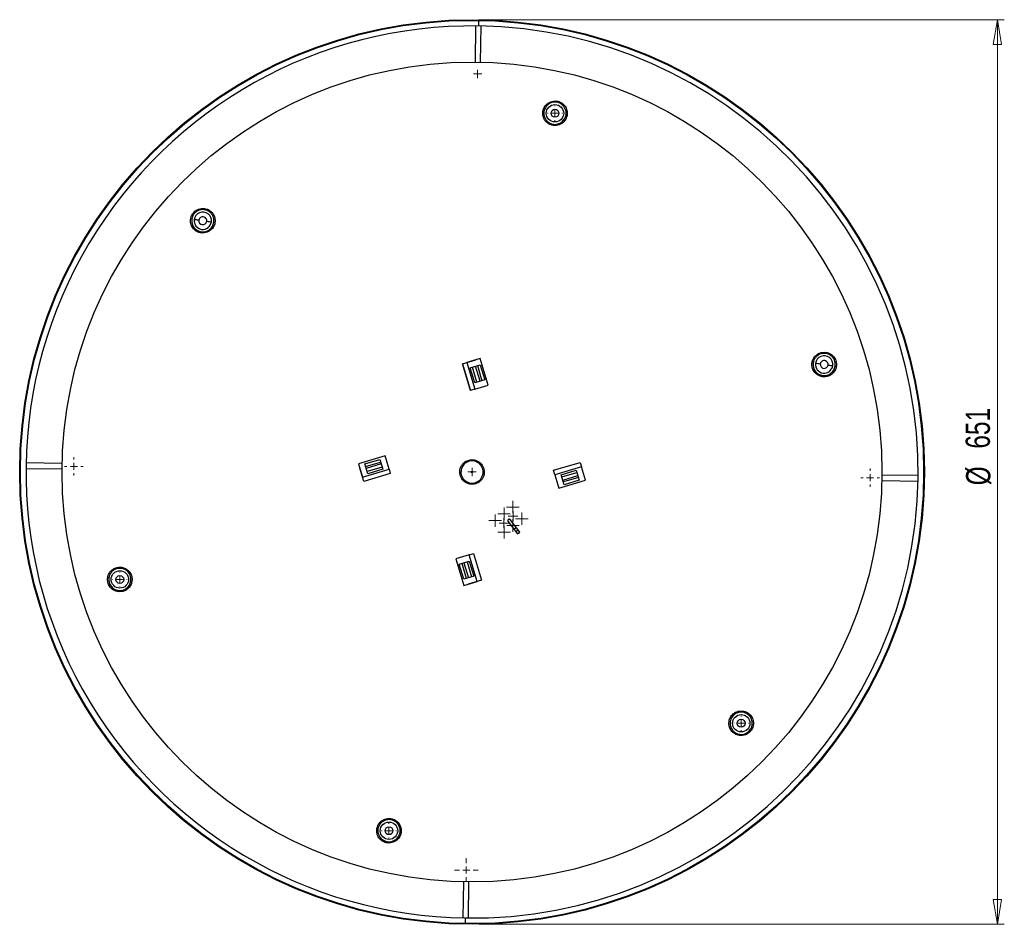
# Model space of a CAD drawing. Header units: millimetres. Extents: x 620 to 762, y 341 to 577.
# Tile 2 of 2: x 620 to 762, y 447 to 577. Entities that reach past the tile are written whole.
import ezdxf

# ---------------------------------------------------------------- set-up
doc = ezdxf.new("R2010")
doc.units = ezdxf.units.MM
doc.styles.add('SLDTEXTSTYLE0', font='TXT', dxfattribs={"width": 0.75})
doc.dimstyles.new('SLDDIMSTYLE0', dxfattribs={"dimtxt": 3.5, "dimasz": 3.556, "dimexe": 0, "dimexo": 0.0625, "dimgap": 0.875, "dimtad": 1, "dimdec": 0, "dimlfac": 5, "dimrnd": 1e-09, "dimzin": 12, "dimdsep": 46, "dimtxsty": 'SLDTEXTSTYLE0', "dimblk1": 'CLOSED', "dimblk2": 'CLOSED', "dimsah": 1, "dimcen": 0.09, "dimadec": 0, "dimazin": 3, "dimtfac": 1, "dimtdec": 0, "dimtofl": 0, "dimtmove": 0, "dimatfit": 3, "dimldrblk": 'CLOSED', "dimfxl": 0, "dimfrac": 2, "dimtolj": 1, "dimtzin": 12, "dimarcsym": 0})

# ---------------------------------------------------------------- blocks, each defined once
blk = doc.blocks.new('_Closed')
at = {"color": 0, "linetype": 'ByBlock', "lineweight": -2}
for p, q in [((-1, 0.166667), (0, 0)), ((-1, 0.166667), (-1, -0.166667)), ((0, 0), (-1, -0.166667)), ((0, 0), (-1, 0))]:
    blk.add_line(p, q, dxfattribs=at)
blk = doc.blocks.new('_D_1')
at = {"color": 7, "linetype": 'Continuous', "lineweight": 0}
for p, q in [((686.38, 577.33), (761.99, 577.33)), ((760.99, 577.33), (760.99, 447.13)), ((686.38, 447.13), (761.99, 447.13))]:
    blk.add_line(p, q, dxfattribs=at)
at = {"color": 7, "linetype": 'Continuous', "lineweight": 18, "xscale": 3.556, "yscale": 3.556}
for p, rotation in [((760.99, 577.33, 3.89), 90.0000000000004), ((760.99, 447.13, 3.89), 270.0000000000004)]:
    blk.add_blockref('_Closed', p, dxfattribs=dict(at, rotation=rotation))
at = {"color": 7, "linetype": 'Continuous', "lineweight": 18, "char_height": 3.5, "attachment_point": 1, "rotation": 90, "style": 'SLDTEXTSTYLE0'}
for s, insert in [('651', (756.42, 515.59)), ('%%c', (756.48, 510.31))]:
    blk.add_mtext(s, dxfattribs=dict(at, insert=insert))
blk = doc.blocks.new('SW_CENTERMARKSYMBOL_0')
at = {"color": 0, "linetype": 'Continuous', "lineweight": 18}
for p, q in [((-0.5, 0), (-0.6, 0)), ((0, 0), (-0.5, 0)), ((0, 0.5), (0, 0.6)), ((0, 0), (0, 0.5)), ((0, 0), (0, -0.5)), ((0, 0), (0.5, 0)), ((0.5, 0), (0.6, 0)), ((0, -0.5), (0, -0.6))]:
    blk.add_line(p, q, dxfattribs=at)
blk = doc.blocks.new('SW_CENTERMARKSYMBOL_1')
at = {"color": 0, "linetype": 'Continuous', "lineweight": 18}
for p, q in [((0, 1), (0, 1.7)), ((-1, 0), (-1.7, 0)), ((0, 0), (-0.5, 0)), ((0, 0), (0, 0.5)), ((0, 0), (0, -0.5)), ((0, 0), (0.5, 0)), ((1, 0), (1.7, 0)), ((0, -1), (0, -1.7))]:
    blk.add_line(p, q, dxfattribs=at)
blk = doc.blocks.new('SW_CENTERMARKSYMBOL_2')
at = {"color": 0, "linetype": 'Continuous', "lineweight": 18}
for p, q in [((-0.5, 0), (-0.6, 0)), ((0, 0), (-0.5, 0)), ((0, 0.5), (0, 0.6)), ((0, 0), (0, 0.5)), ((0, 0), (0, -0.5)), ((0, 0), (0.5, 0)), ((0.5, 0), (0.6, 0)), ((0, -0.5), (0, -0.6))]:
    blk.add_line(p, q, dxfattribs=at)
blk = doc.blocks.new('SW_CENTERMARKSYMBOL_3')
at = {"color": 0, "linetype": 'Continuous', "lineweight": 18}
for p, q in [((-1, 0), (-1.07, 0)), ((0, 0), (-0.5, 0)), ((0, 1), (0, 1.07)), ((0, 0), (0, 0.5)), ((0, 0), (0, -0.5)), ((0, 0), (0.5, 0)), ((1, 0), (1.07, 0)), ((0, -1), (0, -1.07))]:
    blk.add_line(p, q, dxfattribs=at)
blk = doc.blocks.new('SW_CENTERMARKSYMBOL_4')
at = {"color": 0, "linetype": 'Continuous', "lineweight": 18}
for p, q in [((-1, 0), (-1.07, 0)), ((0, 0), (-0.5, 0)), ((0, 1), (0, 1.07)), ((0, 0), (0, 0.5)), ((0, 0), (0, -0.5)), ((0, 0), (0.5, 0)), ((1, 0), (1.07, 0)), ((0, -1), (0, -1.07))]:
    blk.add_line(p, q, dxfattribs=at)
blk = doc.blocks.new('SW_CENTERMARKSYMBOL_5')
at = {"color": 0, "linetype": 'Continuous', "lineweight": 18}
for p, q in [((-1, 0), (-1.07, 0)), ((0, 0), (-0.5, 0)), ((0, 1), (0, 1.07)), ((0, 0), (0, 0.5)), ((0, 0), (0, -0.5)), ((0, 0), (0.5, 0)), ((1, 0), (1.07, 0)), ((0, -1), (0, -1.07))]:
    blk.add_line(p, q, dxfattribs=at)
blk = doc.blocks.new('SW_CENTERMARKSYMBOL_6')
at = {"color": 0, "linetype": 'Continuous', "lineweight": 18}
for p, q in [((-1, 0), (-1.07, 0)), ((0, 0), (-0.5, 0)), ((0, 1), (0, 1.07)), ((0, 0), (0, 0.5)), ((0, 0), (0, -0.5)), ((0, 0), (0.5, 0)), ((1, 0), (1.07, 0)), ((0, -1), (0, -1.07))]:
    blk.add_line(p, q, dxfattribs=at)
blk = doc.blocks.new('SW_CENTERMARKSYMBOL_7')
at = {"color": 0, "linetype": 'Continuous', "lineweight": 18}
for p, q in [((-0.5, 0), (-0.9, 0)), ((0, 0), (-0.5, 0)), ((0, 0.5), (0, 0.9)), ((0, 0), (0, 0.5)), ((0, 0), (0, -0.5)), ((0, 0), (0.5, 0)), ((0.5, 0), (0.9, 0)), ((0, -0.5), (0, -0.9))]:
    blk.add_line(p, q, dxfattribs=at)
blk = doc.blocks.new('SW_CENTERMARKSYMBOL_8')
at = {"color": 0, "linetype": 'Continuous', "lineweight": 18}
for p, q in [((-0.5, 0), (-0.9, 0)), ((0, 0), (-0.5, 0)), ((0, 0.5), (0, 0.9)), ((0, 0), (0, 0.5)), ((0, 0), (0, -0.5)), ((0, 0), (0.5, 0)), ((0.5, 0), (0.9, 0)), ((0, -0.5), (0, -0.9))]:
    blk.add_line(p, q, dxfattribs=at)
blk = doc.blocks.new('SW_CENTERMARKSYMBOL_9')
at = {"color": 0, "linetype": 'Continuous', "lineweight": 18}
for p, q in [((-0.5, 0), (-0.9, 0)), ((0, 0), (-0.5, 0)), ((0, 0.5), (0, 0.9)), ((0, 0), (0, 0.5)), ((0, 0), (0, -0.5)), ((0, 0), (0.5, 0)), ((0.5, 0), (0.9, 0)), ((0, -0.5), (0, -0.9))]:
    blk.add_line(p, q, dxfattribs=at)
blk = doc.blocks.new('SW_CENTERMARKSYMBOL_10')
at = {"color": 0, "linetype": 'Continuous', "lineweight": 18}
for p, q in [((-0.5, 0), (-0.9, 0)), ((0, 0), (-0.5, 0)), ((0, 0.5), (0, 0.9)), ((0, 0), (0, 0.5)), ((0, 0), (0, -0.5)), ((0, 0), (0.5, 0)), ((0.5, 0), (0.9, 0)), ((0, -0.5), (0, -0.9))]:
    blk.add_line(p, q, dxfattribs=at)
blk = doc.blocks.new('SW_CENTERMARKSYMBOL_11')
at = {"color": 0, "linetype": 'Continuous', "lineweight": 18}
for p, q in [((-0.5, 0), (-0.9, 0)), ((0, 0), (-0.5, 0)), ((0, 0.5), (0, 0.9)), ((0, 0), (0, 0.5)), ((0, 0), (0, -0.5)), ((0, 0), (0.5, 0)), ((0.5, 0), (0.9, 0)), ((0, -0.5), (0, -0.9))]:
    blk.add_line(p, q, dxfattribs=at)
blk = doc.blocks.new('SW_CENTERMARKSYMBOL_12')
at = {"color": 0, "linetype": 'Continuous', "lineweight": 18}
for p, q in [((-0.5, 0), (-0.9, 0)), ((0, 0), (-0.5, 0)), ((0, 0.5), (0, 0.9)), ((0, 0), (0, 0.5)), ((0, 0), (0, -0.5)), ((0, 0), (0.5, 0)), ((0.5, 0), (0.9, 0)), ((0, -0.5), (0, -0.9))]:
    blk.add_line(p, q, dxfattribs=at)
blk = doc.blocks.new('SW_CENTERMARKSYMBOL_13')
at = {"color": 0, "linetype": 'Continuous', "lineweight": 18}
for p, q in [((-0.5, 0), (-0.7, 0)), ((0, 0), (-0.5, 0)), ((0, 0.5), (0, 0.7)), ((0, 0), (0, 0.5)), ((0, 0), (0, -0.5)), ((0, 0), (0.5, 0)), ((0.5, 0), (0.7, 0)), ((0, -0.5), (0, -0.7))]:
    blk.add_line(p, q, dxfattribs=at)
blk = doc.blocks.new('SW_CENTERMARKSYMBOL_14')
at = {"color": 0, "linetype": 'Continuous', "lineweight": 18}
for p, q in [((-0.5, 0), (-0.7, 0)), ((0, 0), (-0.5, 0)), ((0, 0.5), (0, 0.7)), ((0, 0), (0, 0.5)), ((0, 0), (0, -0.5)), ((0, 0), (0.5, 0)), ((0.5, 0), (0.7, 0)), ((0, -0.5), (0, -0.7))]:
    blk.add_line(p, q, dxfattribs=at)
blk = doc.blocks.new('SW_CENTERMARKSYMBOL_15')
at = {"color": 0, "linetype": 'Continuous', "lineweight": 18}
for p, q in [((-1, 0), (-1.34, 0)), ((0, 0), (-0.5, 0)), ((0, 1), (0, 1.34)), ((0, 0), (0, 0.5)), ((0, 0), (0, -0.5)), ((0, 0), (0.5, 0)), ((1, 0), (1.34, 0)), ((0, -1), (0, -1.34))]:
    blk.add_line(p, q, dxfattribs=at)
blk = doc.blocks.new('SW_CENTERMARKSYMBOL_16')
at = {"color": 0, "linetype": 'Continuous', "lineweight": 18}
for p, q in [((-1, 0), (-1.34, 0)), ((0, 0), (-0.5, 0)), ((0, 1), (0, 1.34)), ((0, 0), (0, 0.5)), ((0, 0), (0, -0.5)), ((0, 0), (0.5, 0)), ((1, 0), (1.34, 0)), ((0, -1), (0, -1.34))]:
    blk.add_line(p, q, dxfattribs=at)

msp = doc.modelspace()

# ---------------------------------------------------------------- linework, layer by layer
at = {"color": 7, "linetype": 'Continuous', "lineweight": 25}
for p, q in [((685.89, 576.43), (685.82, 571.23)), ((686.62, 571.21), (686.69, 576.41)), ((684, 527.81), (685.92, 528.38)), ((685.14, 523.98), (684, 527.81)), ((684, 527.81), (685.14, 523.98)), ((684, 527.81), (684, 527.81)), ((684.17, 527.24), (684.17, 527.24)), ((686.56, 528.56), (684.64, 528)), ((684.64, 528), (685.77, 524.16)), ((685.13, 527.24), (686.56, 527.66)), ((685.77, 525.07), (685.13, 527.24)), ((686.09, 525.16), (685.45, 527.33)), ((686.54, 525.29), (685.9, 527.46)), ((685.92, 528.38), (685.92, 528.38)), ((686.17, 527.54), (686.81, 525.37)), ((687.69, 524.73), (686.56, 528.56)), ((686.56, 527.66), (687.2, 525.49)), ((684.23, 527.04), (684.23, 527.04)), ((684.91, 524.74), (684.91, 524.74)), ((684.97, 524.55), (684.97, 524.55)), ((687.2, 525.49), (685.77, 525.07)), ((685.77, 524.16), (687.69, 524.73)), ((685.77, 524.17), (685.14, 523.98)), ((672.88, 514.54), (669.04, 513.41)), ((673.44, 512.62), (672.88, 514.54)), ((626.39, 513.47), (621.19, 513.54)), ((669.04, 513.41), (669.61, 511.49)), ((669.94, 513.41), (672.11, 514.05)), ((670.37, 511.97), (669.94, 513.41)), ((670.06, 513.02), (672.23, 513.66)), ((672.31, 513.39), (670.14, 512.75)), ((672.11, 514.05), (672.54, 512.62)), ((697.13, 512.47), (700.96, 513.6)), ((700.96, 513.6), (701.15, 512.97)), ((621.18, 512.74), (626.38, 512.67)), ((669.22, 512.77), (669.23, 512.77)), ((669.79, 510.85), (669.22, 512.77)), ((669.61, 511.49), (673.44, 512.62)), ((673.62, 511.99), (669.79, 510.85)), ((672.44, 512.94), (670.27, 512.3)), ((672.54, 512.62), (670.37, 511.97)), ((673.44, 512.62), (673.62, 511.99)), ((697.31, 511.83), (697.13, 512.47)), ((701.15, 512.97), (697.31, 511.83)), ((697.31, 511.83), (697.88, 509.91)), ((698.22, 511.84), (700.39, 512.48)), ((698.64, 510.4), (698.22, 511.84)), ((698.31, 511.51), (700.48, 512.15)), ((698.44, 511.07), (700.61, 511.71)), ((700.39, 512.48), (700.81, 511.04)), ((701.72, 511.05), (701.15, 512.97)), ((749.58, 511.71), (744.38, 511.79)), ((697.88, 509.91), (701.72, 511.05)), ((700.69, 511.44), (698.53, 510.8)), ((700.81, 511.04), (698.64, 510.4)), ((744.36, 510.99), (749.56, 510.91)), ((690.53, 505.17), (691.93, 503.34)), ((690.71, 505.43), (690.55, 505.31)), ((692.25, 503.59), (690.85, 505.41)), ((691.76, 504.22), (691.45, 503.98)), ((691.69, 503.66), (692.01, 503.9)), ((691.93, 503.34), (692.25, 503.59)), ((684.98, 500.29), (683.07, 499.73)), ((684.98, 500.29), (685.61, 500.48)), ((686.12, 496.46), (684.98, 500.29)), ((685.61, 500.48), (686.75, 496.64)), ((683.07, 499.73), (684.2, 495.89)), ((683.55, 498.96), (684.99, 499.39)), ((684.19, 496.79), (683.55, 498.96)), ((684.58, 496.91), (683.94, 499.08)), ((684.22, 499.16), (684.86, 496.99)), ((684.66, 499.29), (685.31, 497.12)), ((684.99, 499.39), (685.63, 497.22)), ((685.63, 497.22), (684.19, 496.79)), ((684.2, 495.89), (686.12, 496.46)), ((686.75, 496.64), (684.83, 496.07)), ((684.83, 496.07), (684.83, 496.08)), ((684.14, 453.24), (684.06, 448.04)), ((684.86, 448.03), (684.94, 453.23))]:
    msp.add_line(p, q, dxfattribs=at)
for centre, radius in [((685.38, 512.23), 65.1), ((685.38, 512.23), 65), ((685.38, 512.23), 59), ((697.32, 563.86), 1.25), ((697.32, 563.86), 0.569), ((685.38, 512.23), 0.1), ((634.69, 496.76), 1.25), ((634.69, 496.76), 0.569), ((724.12, 476.06), 1.25), ((724.12, 476.06), 0.569), ((673.43, 460.6), 1.25), ((673.43, 460.6), 0.569)]:
    msp.add_circle(centre, radius, dxfattribs=at)
for centre, radius, start, end in [((685.38, 512.23), 64.2, 89.1836, 269.1836), ((685.38, 512.23), 64.2, 269.1836, 89.1836), ((697.32, 563.86), 1.6, 352.4593, 172.4593), ((697.32, 563.86), 1.6, 172.4593, 352.4593), ((646.63, 548.39), 1.6, 352.4593, 172.4593), ((646.63, 548.39), 1.6, 172.4593, 352.4593), ((646.63, 548.39), 1.25, 172.4593, 352.4593), ((646.63, 548.39), 1.25, 352.4593, 172.4593), ((646.63, 548.39), 0.569, 352.4593, 172.4593), ((646.63, 548.39), 0.569, 172.4593, 352.4593), ((736.06, 527.7), 1.6, 352.4593, 172.4593), ((736.06, 527.7), 1.25, 352.4593, 172.4593), ((736.06, 527.7), 1.6, 172.4593, 352.4593), ((736.06, 527.7), 1.25, 172.4593, 352.4593), ((736.06, 527.7), 0.569, 352.4593, 172.4593), ((736.06, 527.7), 0.569, 172.4593, 352.4593), ((685.38, 512.23), 1.6, 82.4593, 262.4593), ((685.38, 512.23), 1.6, 262.4593, 82.4593), ((690.61, 505.23), 0.1, 127.4593, 217.4593), ((690.77, 505.35), 0.1, 37.4593, 127.4593), ((634.69, 496.76), 1.6, 352.4593, 172.4593), ((634.69, 496.76), 1.6, 172.4593, 352.4593), ((724.12, 476.06), 1.6, 352.4593, 172.4593), ((724.12, 476.06), 1.6, 172.4593, 352.4593), ((673.43, 460.6), 1.6, 352.4593, 172.4593), ((673.43, 460.6), 1.6, 172.4593, 352.4593)]:
    msp.add_arc(centre, radius, start, end, dxfattribs=at)
for points, knots in [([(686.3, 577.22), (686.3, 577.22), (686.3, 577.21), (686.3, 577.17), (686.3, 577.14), (686.3, 577.06), (686.3, 577.01), (686.3, 576.92), (686.3, 576.87), (686.3, 576.77), (686.3, 576.72), (686.3, 576.63), (686.29, 576.58), (686.29, 576.5), (686.29, 576.47), (686.29, 576.43), (686.29, 576.42), (686.29, 576.42)], [0, 0, 0, 0, 0.125, 0.125, 0.25, 0.25, 0.375, 0.375, 0.5, 0.5, 0.625, 0.625, 0.75, 0.75, 0.875, 0.875, 1, 1, 1, 1]), ([(695.57, 564.09), (695.58, 564.16), (695.6, 564.24), (695.64, 564.4), (695.67, 564.49), (695.75, 564.66), (695.79, 564.75), (695.91, 564.92), (695.98, 565.01), (696.15, 565.18), (696.24, 565.26), (696.46, 565.4), (696.58, 565.47), (696.83, 565.56), (696.97, 565.6), (697.26, 565.63), (697.41, 565.63), (697.7, 565.59), (697.85, 565.55), (698.11, 565.45), (698.24, 565.38), (698.47, 565.22), (698.56, 565.12), (698.74, 564.93), (698.81, 564.83), (698.92, 564.62), (698.97, 564.52), (699.03, 564.32), (699.06, 564.22), (699.08, 564.03), (699.09, 563.95), (699.09, 563.78), (699.08, 563.7), (699.07, 563.63)], [0, 0, 0, 0, 0.0625, 0.0625, 0.125, 0.125, 0.1875, 0.1875, 0.25, 0.25, 0.3125, 0.3125, 0.375, 0.375, 0.4375, 0.4375, 0.5, 0.5, 0.5625, 0.5625, 0.625, 0.625, 0.6875, 0.6875, 0.75, 0.75, 0.8125, 0.8125, 0.875, 0.875, 0.9375, 0.9375, 1, 1, 1, 1]), ([(699.07, 563.63), (699.07, 563.56), (699.05, 563.48), (699.01, 563.32), (698.98, 563.23), (698.9, 563.06), (698.85, 562.97), (698.74, 562.8), (698.67, 562.71), (698.5, 562.54), (698.41, 562.46), (698.19, 562.32), (698.07, 562.26), (697.81, 562.16), (697.67, 562.12), (697.39, 562.09), (697.24, 562.09), (696.95, 562.13), (696.8, 562.17), (696.53, 562.27), (696.41, 562.34), (696.18, 562.51), (696.08, 562.6), (695.91, 562.79), (695.84, 562.89), (695.73, 563.1), (695.68, 563.2), (695.62, 563.4), (695.59, 563.5), (695.56, 563.69), (695.56, 563.77), (695.56, 563.94), (695.56, 564.02), (695.57, 564.09)], [0, 0, 0, 0, 0.0625, 0.0625, 0.125, 0.125, 0.1875, 0.1875, 0.25, 0.25, 0.3125, 0.3125, 0.375, 0.375, 0.4375, 0.4375, 0.5, 0.5, 0.5625, 0.5625, 0.625, 0.625, 0.6875, 0.6875, 0.75, 0.75, 0.8125, 0.8125, 0.875, 0.875, 0.9375, 0.9375, 1, 1, 1, 1]), ([(695.74, 564.07), (695.72, 564.07), (695.69, 564.08), (695.64, 564.08), (695.6, 564.09), (695.57, 564.09)], [0, 0, 0, 0, 0.5, 0.5, 1, 1, 1, 1]), ([(698.91, 563.65), (698.93, 563.65), (698.95, 563.64), (699.01, 563.64), (699.04, 563.63), (699.07, 563.63)], [0, 0, 0, 0, 0.5, 0.5, 1, 1, 1, 1]), ([(644.88, 548.62), (644.89, 548.7), (644.91, 548.77), (644.95, 548.93), (644.98, 549.02), (645.06, 549.19), (645.1, 549.28), (645.22, 549.46), (645.29, 549.54), (645.46, 549.71), (645.55, 549.79), (645.77, 549.93), (645.89, 550), (646.14, 550.09), (646.28, 550.13), (646.57, 550.16), (646.72, 550.16), (647.01, 550.12), (647.16, 550.09), (647.42, 549.98), (647.55, 549.91), (647.78, 549.75), (647.87, 549.66), (648.05, 549.46), (648.12, 549.36), (648.23, 549.15), (648.28, 549.05), (648.34, 548.85), (648.37, 548.75), (648.39, 548.57), (648.4, 548.48), (648.4, 548.31), (648.39, 548.23), (648.38, 548.16)], [0, 0, 0, 0, 0.0625, 0.0625, 0.125, 0.125, 0.1875, 0.1875, 0.25, 0.25, 0.3125, 0.3125, 0.375, 0.375, 0.4375, 0.4375, 0.5, 0.5, 0.5625, 0.5625, 0.625, 0.625, 0.6875, 0.6875, 0.75, 0.75, 0.8125, 0.8125, 0.875, 0.875, 0.9375, 0.9375, 1, 1, 1, 1]), ([(648.38, 548.16), (648.38, 548.09), (648.36, 548.01), (648.32, 547.85), (648.29, 547.77), (648.21, 547.59), (648.16, 547.51), (648.05, 547.33), (647.98, 547.24), (647.81, 547.07), (647.72, 546.99), (647.5, 546.85), (647.38, 546.79), (647.12, 546.69), (646.98, 546.66), (646.7, 546.62), (646.55, 546.62), (646.26, 546.66), (646.11, 546.7), (645.84, 546.81), (645.72, 546.88), (645.49, 547.04), (645.39, 547.13), (645.22, 547.32), (645.15, 547.42), (645.04, 547.63), (644.99, 547.73), (644.93, 547.93), (644.9, 548.03), (644.87, 548.22), (644.87, 548.31), (644.87, 548.47), (644.87, 548.55), (644.88, 548.62)], [0, 0, 0, 0, 0.0625, 0.0625, 0.125, 0.125, 0.1875, 0.1875, 0.25, 0.25, 0.3125, 0.3125, 0.375, 0.375, 0.4375, 0.4375, 0.5, 0.5, 0.5625, 0.5625, 0.625, 0.625, 0.6875, 0.6875, 0.75, 0.75, 0.8125, 0.8125, 0.875, 0.875, 0.9375, 0.9375, 1, 1, 1, 1]), ([(645.05, 548.6), (645.03, 548.6), (645, 548.61), (644.95, 548.62), (644.91, 548.62), (644.88, 548.62)], [0, 0, 0, 0, 0.5, 0.5, 1, 1, 1, 1]), ([(646.07, 548.47), (645.95, 548.48), (645.82, 548.5), (645.59, 548.53), (645.48, 548.54), (645.4, 548.56)], [0, 0, 0, 0, 0.5, 0.5, 1, 1, 1, 1]), ([(647.2, 548.32), (647.32, 548.3), (647.45, 548.29), (647.68, 548.25), (647.79, 548.24), (647.87, 548.23)], [0, 0, 0, 0, 0.5, 0.5, 1, 1, 1, 1]), ([(648.22, 548.18), (648.24, 548.18), (648.26, 548.18), (648.32, 548.17), (648.35, 548.16), (648.38, 548.16)], [0, 0, 0, 0, 0.5, 0.5, 1, 1, 1, 1]), ([(734.31, 527.93), (734.32, 528), (734.34, 528.08), (734.38, 528.24), (734.41, 528.32), (734.49, 528.49), (734.53, 528.58), (734.65, 528.76), (734.72, 528.85), (734.89, 529.02), (734.98, 529.1), (735.2, 529.24), (735.32, 529.3), (735.58, 529.4), (735.71, 529.43), (736, 529.47), (736.15, 529.47), (736.44, 529.43), (736.59, 529.39), (736.85, 529.28), (736.98, 529.21), (737.21, 529.05), (737.31, 528.96), (737.48, 528.77), (737.55, 528.66), (737.66, 528.46), (737.71, 528.35), (737.77, 528.15), (737.8, 528.06), (737.82, 527.87), (737.83, 527.78), (737.83, 527.61), (737.82, 527.54), (737.82, 527.46)], [0, 0, 0, 0, 0.0625, 0.0625, 0.125, 0.125, 0.1875, 0.1875, 0.25, 0.25, 0.3125, 0.3125, 0.375, 0.375, 0.4375, 0.4375, 0.5, 0.5, 0.5625, 0.5625, 0.625, 0.625, 0.6875, 0.6875, 0.75, 0.75, 0.8125, 0.8125, 0.875, 0.875, 0.9375, 0.9375, 1, 1, 1, 1]), ([(737.82, 527.46), (737.81, 527.39), (737.79, 527.31), (737.75, 527.15), (737.72, 527.07), (737.64, 526.9), (737.6, 526.81), (737.48, 526.63), (737.41, 526.54), (737.24, 526.38), (737.15, 526.3), (736.93, 526.15), (736.81, 526.09), (736.55, 525.99), (736.42, 525.96), (736.13, 525.93), (735.98, 525.93), (735.69, 525.96), (735.54, 526), (735.27, 526.11), (735.15, 526.18), (734.92, 526.34), (734.82, 526.43), (734.65, 526.63), (734.58, 526.73), (734.47, 526.93), (734.42, 527.04), (734.36, 527.24), (734.33, 527.33), (734.31, 527.52), (734.3, 527.61), (734.3, 527.78), (734.3, 527.85), (734.31, 527.93)], [0, 0, 0, 0, 0.0625, 0.0625, 0.125, 0.125, 0.1875, 0.1875, 0.25, 0.25, 0.3125, 0.3125, 0.375, 0.375, 0.4375, 0.4375, 0.5, 0.5, 0.5625, 0.5625, 0.625, 0.625, 0.6875, 0.6875, 0.75, 0.75, 0.8125, 0.8125, 0.875, 0.875, 0.9375, 0.9375, 1, 1, 1, 1]), ([(734.48, 527.91), (734.46, 527.91), (734.43, 527.91), (734.38, 527.92), (734.34, 527.92), (734.31, 527.93)], [0, 0, 0, 0, 0.5, 0.5, 1, 1, 1, 1]), ([(735.5, 527.77), (735.38, 527.79), (735.25, 527.8), (735.02, 527.83), (734.91, 527.85), (734.83, 527.86)], [0, 0, 0, 0, 0.5, 0.5, 1, 1, 1, 1]), ([(736.63, 527.62), (736.75, 527.6), (736.88, 527.59), (737.11, 527.56), (737.22, 527.54), (737.3, 527.53)], [0, 0, 0, 0, 0.5, 0.5, 1, 1, 1, 1]), ([(737.65, 527.49), (737.67, 527.48), (737.7, 527.48), (737.75, 527.47), (737.78, 527.47), (737.82, 527.46)], [0, 0, 0, 0, 0.5, 0.5, 1, 1, 1, 1]), ([(685.15, 510.47), (685.07, 510.48), (685, 510.5), (684.83, 510.54), (684.75, 510.57), (684.58, 510.65), (684.49, 510.69), (684.31, 510.81), (684.22, 510.88), (684.05, 511.04), (683.97, 511.14), (683.83, 511.36), (683.77, 511.48), (683.67, 511.74), (683.64, 511.88), (683.6, 512.16), (683.6, 512.31), (683.64, 512.61), (683.68, 512.75), (683.79, 513.02), (683.86, 513.15), (684.02, 513.37), (684.11, 513.47), (684.31, 513.64), (684.41, 513.71), (684.61, 513.83), (684.72, 513.87), (684.92, 513.94), (685.02, 513.96), (685.2, 513.99), (685.29, 514), (685.46, 514), (685.54, 513.99), (685.61, 513.98)], [0, 0, 0, 0, 0.0625, 0.0625, 0.125, 0.125, 0.1875, 0.1875, 0.25, 0.25, 0.3125, 0.3125, 0.375, 0.375, 0.4375, 0.4375, 0.5, 0.5, 0.5625, 0.5625, 0.625, 0.625, 0.6875, 0.6875, 0.75, 0.75, 0.8125, 0.8125, 0.875, 0.875, 0.9375, 0.9375, 1, 1, 1, 1]), ([(685.61, 513.98), (685.68, 513.97), (685.76, 513.96), (685.92, 513.91), (686.01, 513.89), (686.18, 513.81), (686.27, 513.76), (686.44, 513.64), (686.53, 513.58), (686.7, 513.41), (686.78, 513.31), (686.93, 513.1), (686.99, 512.98), (687.09, 512.72), (687.12, 512.58), (687.15, 512.29), (687.15, 512.14), (687.11, 511.85), (687.08, 511.7), (686.97, 511.43), (686.9, 511.31), (686.74, 511.08), (686.65, 510.98), (686.45, 510.81), (686.35, 510.74), (686.14, 510.63), (686.04, 510.58), (685.84, 510.51), (685.74, 510.49), (685.55, 510.46), (685.46, 510.46), (685.3, 510.46), (685.22, 510.46), (685.15, 510.47)], [0, 0, 0, 0, 0.0625, 0.0625, 0.125, 0.125, 0.1875, 0.1875, 0.25, 0.25, 0.3125, 0.3125, 0.375, 0.375, 0.4375, 0.4375, 0.5, 0.5, 0.5625, 0.5625, 0.625, 0.625, 0.6875, 0.6875, 0.75, 0.75, 0.8125, 0.8125, 0.875, 0.875, 0.9375, 0.9375, 1, 1, 1, 1]), ([(685.61, 513.98), (685.61, 513.96), (685.6, 513.94), (685.6, 513.9), (685.6, 513.88), (685.59, 513.85), (685.59, 513.83), (685.59, 513.82), (685.59, 513.81), (685.59, 513.81)], [0, 0, 0, 0, 0.25, 0.25, 0.5, 0.5, 0.75, 0.75, 1, 1, 1, 1]), ([(685.15, 510.47), (685.15, 510.49), (685.15, 510.51), (685.16, 510.55), (685.16, 510.57), (685.16, 510.61), (685.17, 510.62), (685.17, 510.64), (685.17, 510.64), (685.17, 510.64)], [0, 0, 0, 0, 0.25, 0.25, 0.5, 0.5, 0.75, 0.75, 1, 1, 1, 1]), ([(632.93, 496.99), (632.94, 497.06), (632.96, 497.14), (633, 497.3), (633.03, 497.39), (633.11, 497.56), (633.15, 497.65), (633.27, 497.82), (633.34, 497.91), (633.51, 498.08), (633.6, 498.16), (633.82, 498.3), (633.94, 498.36), (634.2, 498.46), (634.34, 498.5), (634.62, 498.53), (634.77, 498.53), (635.06, 498.49), (635.21, 498.45), (635.48, 498.35), (635.6, 498.28), (635.83, 498.11), (635.93, 498.02), (636.1, 497.83), (636.17, 497.73), (636.28, 497.52), (636.33, 497.42), (636.39, 497.22), (636.42, 497.12), (636.44, 496.93), (636.45, 496.85), (636.45, 496.68), (636.45, 496.6), (636.44, 496.53)], [0, 0, 0, 0, 0.0625, 0.0625, 0.125, 0.125, 0.1875, 0.1875, 0.25, 0.25, 0.3125, 0.3125, 0.375, 0.375, 0.4375, 0.4375, 0.5, 0.5, 0.5625, 0.5625, 0.625, 0.625, 0.6875, 0.6875, 0.75, 0.75, 0.8125, 0.8125, 0.875, 0.875, 0.9375, 0.9375, 1, 1, 1, 1]), ([(636.44, 496.53), (636.43, 496.46), (636.41, 496.38), (636.37, 496.22), (636.34, 496.13), (636.26, 495.96), (636.22, 495.87), (636.1, 495.7), (636.03, 495.61), (635.86, 495.44), (635.77, 495.36), (635.55, 495.22), (635.43, 495.15), (635.17, 495.06), (635.04, 495.02), (634.75, 494.99), (634.6, 494.99), (634.31, 495.03), (634.16, 495.07), (633.9, 495.17), (633.77, 495.24), (633.54, 495.4), (633.44, 495.5), (633.27, 495.69), (633.2, 495.79), (633.09, 496), (633.04, 496.1), (632.98, 496.3), (632.95, 496.4), (632.93, 496.59), (632.92, 496.67), (632.92, 496.84), (632.93, 496.92), (632.93, 496.99)], [0, 0, 0, 0, 0.0625, 0.0625, 0.125, 0.125, 0.1875, 0.1875, 0.25, 0.25, 0.3125, 0.3125, 0.375, 0.375, 0.4375, 0.4375, 0.5, 0.5, 0.5625, 0.5625, 0.625, 0.625, 0.6875, 0.6875, 0.75, 0.75, 0.8125, 0.8125, 0.875, 0.875, 0.9375, 0.9375, 1, 1, 1, 1]), ([(633.1, 496.97), (633.08, 496.97), (633.05, 496.98), (633, 496.98), (632.97, 496.99), (632.93, 496.99)], [0, 0, 0, 0, 0.5, 0.5, 1, 1, 1, 1]), ([(636.27, 496.55), (636.29, 496.55), (636.32, 496.54), (636.37, 496.54), (636.41, 496.53), (636.44, 496.53)], [0, 0, 0, 0, 0.5, 0.5, 1, 1, 1, 1]), ([(722.37, 476.29), (722.37, 476.37), (722.39, 476.44), (722.43, 476.61), (722.46, 476.69), (722.54, 476.86), (722.59, 476.95), (722.7, 477.13), (722.77, 477.21), (722.94, 477.38), (723.03, 477.46), (723.25, 477.61), (723.37, 477.67), (723.63, 477.77), (723.77, 477.8), (724.05, 477.83), (724.2, 477.83), (724.49, 477.79), (724.64, 477.76), (724.91, 477.65), (725.03, 477.58), (725.26, 477.42), (725.36, 477.33), (725.53, 477.13), (725.6, 477.03), (725.71, 476.83), (725.76, 476.72), (725.82, 476.52), (725.85, 476.42), (725.88, 476.24), (725.88, 476.15), (725.88, 475.98), (725.88, 475.9), (725.87, 475.83)], [0, 0, 0, 0, 0.0625, 0.0625, 0.125, 0.125, 0.1875, 0.1875, 0.25, 0.25, 0.3125, 0.3125, 0.375, 0.375, 0.4375, 0.4375, 0.5, 0.5, 0.5625, 0.5625, 0.625, 0.625, 0.6875, 0.6875, 0.75, 0.75, 0.8125, 0.8125, 0.875, 0.875, 0.9375, 0.9375, 1, 1, 1, 1]), ([(725.87, 475.83), (725.86, 475.76), (725.84, 475.68), (725.8, 475.52), (725.77, 475.44), (725.69, 475.26), (725.65, 475.18), (725.53, 475), (725.46, 474.91), (725.29, 474.74), (725.2, 474.66), (724.98, 474.52), (724.86, 474.46), (724.61, 474.36), (724.47, 474.33), (724.18, 474.29), (724.03, 474.29), (723.74, 474.33), (723.59, 474.37), (723.33, 474.48), (723.2, 474.55), (722.97, 474.71), (722.88, 474.8), (722.7, 474.99), (722.63, 475.1), (722.52, 475.3), (722.47, 475.4), (722.41, 475.6), (722.38, 475.7), (722.36, 475.89), (722.35, 475.98), (722.35, 476.14), (722.36, 476.22), (722.37, 476.29)], [0, 0, 0, 0, 0.0625, 0.0625, 0.125, 0.125, 0.1875, 0.1875, 0.25, 0.25, 0.3125, 0.3125, 0.375, 0.375, 0.4375, 0.4375, 0.5, 0.5, 0.5625, 0.5625, 0.625, 0.625, 0.6875, 0.6875, 0.75, 0.75, 0.8125, 0.8125, 0.875, 0.875, 0.9375, 0.9375, 1, 1, 1, 1]), ([(722.53, 476.27), (722.51, 476.28), (722.49, 476.28), (722.43, 476.29), (722.4, 476.29), (722.37, 476.29)], [0, 0, 0, 0, 0.5, 0.5, 1, 1, 1, 1]), ([(725.7, 475.85), (725.72, 475.85), (725.75, 475.85), (725.8, 475.84), (725.84, 475.84), (725.87, 475.83)], [0, 0, 0, 0, 0.5, 0.5, 1, 1, 1, 1]), ([(671.68, 460.83), (671.68, 460.9), (671.7, 460.98), (671.74, 461.14), (671.77, 461.22), (671.85, 461.39), (671.9, 461.48), (672.01, 461.66), (672.08, 461.75), (672.25, 461.91), (672.34, 461.99), (672.56, 462.14), (672.68, 462.2), (672.94, 462.3), (673.08, 462.33), (673.36, 462.37), (673.51, 462.36), (673.8, 462.33), (673.95, 462.29), (674.22, 462.18), (674.34, 462.11), (674.57, 461.95), (674.67, 461.86), (674.84, 461.66), (674.91, 461.56), (675.02, 461.36), (675.07, 461.25), (675.13, 461.05), (675.16, 460.96), (675.19, 460.77), (675.19, 460.68), (675.19, 460.51), (675.19, 460.44), (675.18, 460.36)], [0, 0, 0, 0, 0.0625, 0.0625, 0.125, 0.125, 0.1875, 0.1875, 0.25, 0.25, 0.3125, 0.3125, 0.375, 0.375, 0.4375, 0.4375, 0.5, 0.5, 0.5625, 0.5625, 0.625, 0.625, 0.6875, 0.6875, 0.75, 0.75, 0.8125, 0.8125, 0.875, 0.875, 0.9375, 0.9375, 1, 1, 1, 1]), ([(675.18, 460.36), (675.17, 460.29), (675.15, 460.21), (675.11, 460.05), (675.08, 459.97), (675, 459.8), (674.96, 459.71), (674.84, 459.53), (674.77, 459.44), (674.6, 459.28), (674.51, 459.2), (674.29, 459.05), (674.17, 458.99), (673.92, 458.89), (673.78, 458.86), (673.49, 458.82), (673.34, 458.83), (673.05, 458.86), (672.9, 458.9), (672.64, 459.01), (672.51, 459.08), (672.28, 459.24), (672.19, 459.33), (672.01, 459.53), (671.94, 459.63), (671.83, 459.83), (671.78, 459.94), (671.72, 460.14), (671.69, 460.23), (671.67, 460.42), (671.66, 460.51), (671.66, 460.68), (671.67, 460.75), (671.68, 460.83)], [0, 0, 0, 0, 0.0625, 0.0625, 0.125, 0.125, 0.1875, 0.1875, 0.25, 0.25, 0.3125, 0.3125, 0.375, 0.375, 0.4375, 0.4375, 0.5, 0.5, 0.5625, 0.5625, 0.625, 0.625, 0.6875, 0.6875, 0.75, 0.75, 0.8125, 0.8125, 0.875, 0.875, 0.9375, 0.9375, 1, 1, 1, 1]), ([(671.84, 460.8), (671.82, 460.81), (671.8, 460.81), (671.74, 460.82), (671.71, 460.82), (671.68, 460.83)], [0, 0, 0, 0, 0.5, 0.5, 1, 1, 1, 1]), ([(675.01, 460.39), (675.03, 460.38), (675.06, 460.38), (675.11, 460.37), (675.15, 460.37), (675.18, 460.36)], [0, 0, 0, 0, 0.5, 0.5, 1, 1, 1, 1]), ([(684.45, 447.23), (684.45, 447.23), (684.45, 447.24), (684.45, 447.28), (684.45, 447.31), (684.45, 447.39), (684.45, 447.44), (684.46, 447.54), (684.46, 447.59), (684.46, 447.68), (684.46, 447.73), (684.46, 447.83), (684.46, 447.87), (684.46, 447.95), (684.46, 447.98), (684.46, 448.02), (684.46, 448.03), (684.46, 448.03)], [0, 0, 0, 0, 0.125, 0.125, 0.25, 0.25, 0.375, 0.375, 0.5, 0.5, 0.625, 0.625, 0.75, 0.75, 0.875, 0.875, 1, 1, 1, 1])]:
    msp.add_open_spline(points, degree=3, knots=knots, dxfattribs=at)

# ---------------------------------------------------------------- block references
at = {"color": 7, "linetype": 'Continuous', "lineweight": 18}
for name, p in [('SW_CENTERMARKSYMBOL_2', (686.19, 569.52)), ('SW_CENTERMARKSYMBOL_6', (697.32, 563.86)), ('SW_CENTERMARKSYMBOL_16', (628.08, 513.04)), ('SW_CENTERMARKSYMBOL_0', (685.38, 512.23)), ('SW_CENTERMARKSYMBOL_15', (742.67, 511.41)), ('SW_CENTERMARKSYMBOL_7', (691.26, 507.18)), ('SW_CENTERMARKSYMBOL_9', (688.72, 505.23)), ('SW_CENTERMARKSYMBOL_8', (689.99, 506.2)), ('SW_CENTERMARKSYMBOL_13', (691.28, 505.87)), ('SW_CENTERMARKSYMBOL_12', (692.54, 505.51)), ('SW_CENTERMARKSYMBOL_14', (689.98, 504.87)), ('SW_CENTERMARKSYMBOL_11', (691.27, 504.53)), ('SW_CENTERMARKSYMBOL_10', (690, 503.56)), ('SW_CENTERMARKSYMBOL_5', (634.69, 496.76)), ('SW_CENTERMARKSYMBOL_3', (724.12, 476.06)), ('SW_CENTERMARKSYMBOL_4', (673.43, 460.6)), ('SW_CENTERMARKSYMBOL_1', (684.56, 454.93))]:
    msp.add_blockref(name, p, dxfattribs=at)

# ---------------------------------------------------------------- dimensions: what is measured, and where the dimension line sits
dim = msp.add_linear_dim(base=(760.99, 447.13), p1=(685.38, 577.33), p2=(685.38, 447.13), angle=90, text='%%c<>', dimstyle='SLDDIMSTYLE0', dxfattribs=at)
dim.commit()
dim.dimension.update_dxf_attribs({"geometry": '_D_1', "text_midpoint": (760.99, 516.83), "dimtype": 160})

doc.saveas('drawing.dxf')
